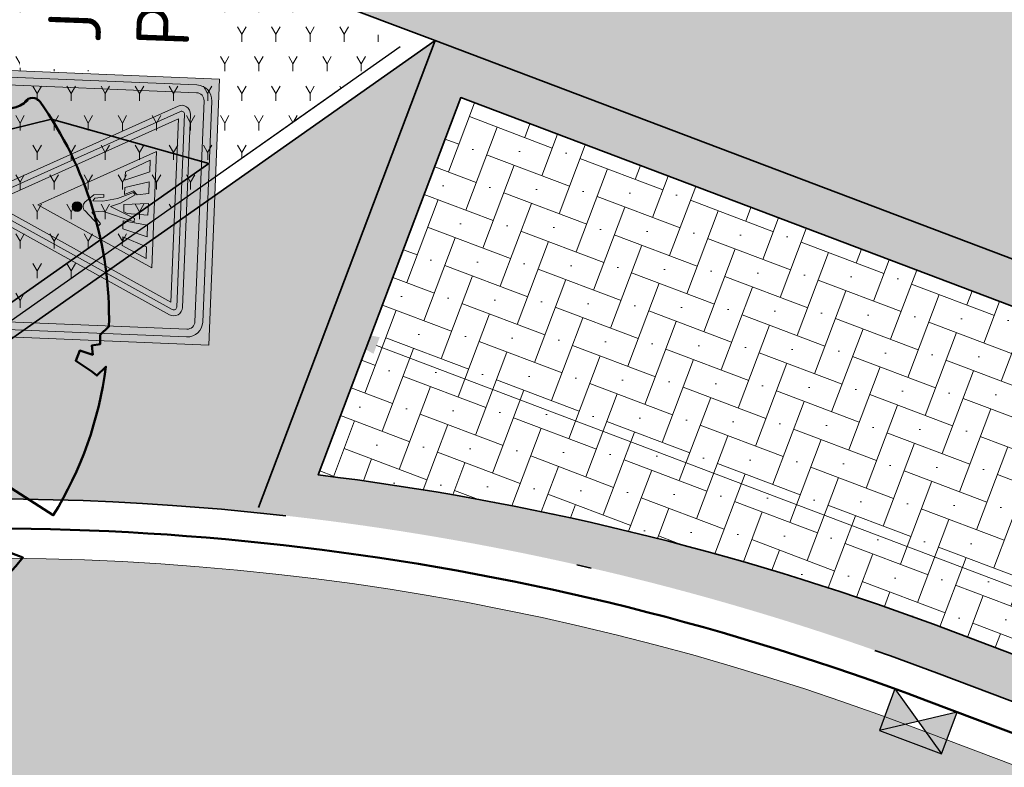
# Model space of a CAD drawing. Header units: metres. Extents: x 191748 to 192615, y 309710 to 310028.
# Tile 38 of 76: x 192068.96 to 192075.62, y 309827.14 to 309832.2. Entities that reach past the tile are written whole.
import ezdxf

# ---------------------------------------------------------------- set-up
doc = ezdxf.new("R2010")
doc.units = ezdxf.units.M
doc.linetypes.add('VH-GELEIDEBAND_50X200', pattern=[8, 4, -2, 0, -2])
doc.linetypes.add('VH-OPSLUITBAND-SO', pattern=[10, 4, -2, 2, -2])
doc.layers.add('N-WE-GR-BEPLANTING_BODEMBEDEKKERS-A', color=7, linetype='Continuous', lineweight=9, true_color=0x478e2f)
doc.layers.add('N-WE-VH-GESLOTENVERHARDING_ASFALT_COATING_ROOD-A', color=7, linetype='Continuous', lineweight=9, true_color=0xf2beba)
for name, color, linetype, lineweight in [('N-WE-GR-BOOM-S', 94, 'Continuous', 50), ('N-WE-GR-DOORWORTELBARE RUIMTE-G', 80, 'Continuous', 35), ('N-WE-RI-HWA_KOLK_NORMALE STRAATKOLK-S-200', 84, 'Continuous', 25), ('N-WE-VH-KANTLAAG 2 STREKS-G', 170, 'Continuous', 18), ('N-WE-VH-KANTOPSLUITING_GELEIDEBAND_70 200 VOORKANT-G', 2, 'Continuous', 50), ('N-WE-VH-KANTOPSLUITING_GELEIDEBAND_70 200-G', 6, 'VH-GELEIDEBAND_50X200', 35), ('N-WE-VH-KANTOPSLUITING_OPSLUITBAND_80X200 VOORKANT-G', 1, 'Continuous', 35), ('N-WE-VH-KANTOPSLUITING_OPSLUITBAND_80X200-G', 5, 'VH-OPSLUITBAND-SO', 18), ('N-WE-VH-KANTVERHARDING-G', 5, 'Continuous', 35), ('N-WE-VH-OPENVERHARDING_STRAATBAKSTEEN_ANTRACIET-A', 250, 'Continuous', 9), ('N-WE-VH-OPENVERHARDING_STRAATBAKSTEEN_BRUIN-A', 35, 'Continuous', 9), ('N-WE-VH-OPENVERHARDING_STRAATBAKSTEEN_ROOD-A', 13, 'Continuous', 9), ('N-WE-VW-VERKEERSTEKEN_BORD-T25', 7, 'Continuous', 25), ('N-WE-VW-VERKEERSTEKEN_BORD_J-S-200', 7, 'Continuous', 25), ('X-XX-AL-MAATVOERING-M', 6, 'Continuous', 18)]:
    doc.layers.add(name, color=color, linetype=linetype, lineweight=lineweight)
doc.styles.add('NLCS-ISO-M200-T18', font='NLCS-ISO.ttf', dxfattribs={"height": 0.36})
doc.styles.add('NLCS-ISO-M200-T25', font='NLCS-ISO.ttf', dxfattribs={"height": 0.5})
doc.dimstyles.new('NLCS-M200-T18-PIJL_L2_H2', dxfattribs={"dimscale": 0.2, "dimtxt": 2.5, "dimasz": 1.8, "dimexe": 2, "dimexo": 2, "dimgap": 0.7, "dimtad": 1, "dimzin": 0, "dimdsep": 46, "dimtxsty": 'NLCS-ISO-M200-T18', "dimcen": 0, "dimdle": 2, "dimclrd": 256, "dimclre": 256, "dimclrt": 7, "dimazin": 0, "dimtfac": 1, "dimtdec": 3, "dimtofl": 0, "dimtmove": 0, "dimatfit": 3, "dimfxl": 2, "dimfxlon": 1, "dimtfillclr": 256, "dimtolj": 1, "dimtzin": 0, "dimlwd": -1, "dimlwe": -1, "dimarcsym": 0})

# ---------------------------------------------------------------- blocks, each defined once
blk = doc.blocks.new('*D97')
at = {"layer": 'defpoints', "color": 0, "transparency": 16777216}
for p in [(192071.0348073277, 309830.1211262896), (192070.7766631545, 309829.4385444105), (192081.9982802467, 309825.1946651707)]:
    blk.add_point(p, dxfattribs=at)
at = {"layer": 'X-XX-AL-MAATVOERING-M', "transparency": 16777216}
for p, q in [((192070.9181576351, 309829.8126825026), (192071.1763018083, 309830.4952643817)), ((192081.919700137, 309826.0045920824), (192071.3715316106, 309829.9937812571)), ((192082.1397747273, 309825.5688032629), (192082.3979189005, 309826.251385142))]:
    blk.add_line(p, q, dxfattribs=at)
for points in [[(192071.3927557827, 309830.0499019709), (192071.3503074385, 309829.9376605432), (192071.0348073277, 309830.1211262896)], [(192081.9409243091, 309826.0607127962), (192081.8984759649, 309825.9484713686), (192082.2564244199, 309825.8772470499)]]:
    blk.add_solid(points, dxfattribs=at)
at = {"layer": 'X-XX-AL-MAATVOERING-M', "color": 7, "transparency": 16777216, "insert": (192076.7588114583, 309828.2984971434), "char_height": 0.36, "attachment_point": 5, "rotation": 339.2839910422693, "style": 'NLCS-ISO-M200-T18'}
blk.add_mtext('\\A1;12.00', dxfattribs=at)
blk = doc.blocks.new('N-SVW-VERKEERSTEKEN_BORD_J22F-SO')
at = {"true_color": 0xc8e164}
h = blk.add_hatch(color=53, dxfattribs=at)
h.dxf.hatch_style = 1
h.paths.add_polyline_path([(-3.731152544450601, 4.260527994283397), (3.74702512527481, 4.260527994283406, -0.4142135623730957), (4.272025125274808, 3.735527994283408), (4.272025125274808, 0), (4.501768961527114, 0), (4.501768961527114, 4.500889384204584), (-4.501768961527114, 4.500889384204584), (-4.501768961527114, -4.440892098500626e-16), (-4.256152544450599, -8.881784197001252e-16), (-4.256152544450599, 3.735527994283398, -0.4142135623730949)])
at = {"true_color": 0xffffff}
h = blk.add_hatch(color=7, dxfattribs=at)
h.dxf.hatch_style = 1
h.paths.add_polyline_path([(-3.993652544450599, 3.735527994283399, -0.4142135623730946), (-3.731152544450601, 3.998027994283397), (3.747025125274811, 3.998027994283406, -0.4142135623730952), (4.009525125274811, 3.735527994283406), (4.009525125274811, 4.440892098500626e-16), (4.27202512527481, 0), (4.272025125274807, 3.735527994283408, 0.4142135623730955), (3.747025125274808, 4.260527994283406), (-3.7311525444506, 4.260527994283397, 0.4142135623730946), (-4.256152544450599, 3.735527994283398), (-4.256152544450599, 0), (-3.993652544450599, 0)])
at = {"true_color": 0xc8e164}
h = blk.add_hatch(color=53, dxfattribs=at)
h.dxf.hatch_style = 1
h.paths.add_polyline_path([(-0.2683281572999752, 3.398753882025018, -0.6180339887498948), (0.2683281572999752, 3.398753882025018), (1.967705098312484, 0), (4.009525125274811, 0), (4.009525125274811, 3.735527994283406, 0.4142135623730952), (3.747025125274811, 3.998027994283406), (-3.731152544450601, 3.998027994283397, 0.4142135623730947), (-3.993652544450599, 3.735527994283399), (-3.993652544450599, 0), (-1.967705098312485, 0)])
at = {"true_color": 0xff0000}
h = blk.add_hatch(color=1, dxfattribs=at)
h.dxf.hatch_style = 1
h.paths.add_polyline_path([(-4.440892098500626e-16, -3.364589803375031), (-3.264589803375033, -3.36458980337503, -0.5575365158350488), (-3.354032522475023, -3.219868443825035), (-0.08944271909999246, 3.309311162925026, -0.2840790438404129), (-4.440892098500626e-16, 3.36458980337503), (-4.440892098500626e-16, 3.564589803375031, 0.2840790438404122), (-0.2683281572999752, 3.398753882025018), (-3.532917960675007, -3.130425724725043, 0.5575365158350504), (-3.264589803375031, -3.56458980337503), (-4.440892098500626e-16, -3.56458980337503)])
at = {"true_color": 0xffffff}
h = blk.add_hatch(color=7, dxfattribs=at)
h.dxf.hatch_style = 1
h.paths.add_polyline_path([(0, 3.040983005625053), (0, 3.36458980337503, 0.2840790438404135), (-0.0894427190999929, 3.309311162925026), (-3.354032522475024, -3.219868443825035, 0.5575365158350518), (-3.264589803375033, -3.36458980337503), (0, -3.364589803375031), (0, -3.164589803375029), (-3.102786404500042, -3.164589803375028)])
at = {"true_color": 0xff0000}
h = blk.add_hatch(color=1, dxfattribs=at)
h.dxf.hatch_style = 1
h.paths.add_polyline_path([(3.532917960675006, -3.130425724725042), (0.2683281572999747, 3.398753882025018, 0.2840790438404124), (-4.440892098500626e-16, 3.564589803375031), (-4.440892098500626e-16, 3.36458980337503, -0.2840790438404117), (0.08944271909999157, 3.309311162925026), (3.354032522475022, -3.219868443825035, -0.55753651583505), (3.264589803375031, -3.364589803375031), (-4.440892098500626e-16, -3.36458980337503), (-4.440892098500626e-16, -3.56458980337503), (3.26458980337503, -3.564589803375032, 0.5575365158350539)])
at = {"true_color": 0xffffff}
h = blk.add_hatch(color=7, dxfattribs=at)
h.dxf.hatch_style = 1
h.paths.add_polyline_path([(0.08944271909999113, 3.309311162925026, 0.2840790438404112), (0, 3.36458980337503), (0, 3.04098300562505), (3.102786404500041, -3.164589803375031), (0, -3.164589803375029), (0, -3.36458980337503), (3.26458980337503, -3.364589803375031, 0.5575365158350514), (3.354032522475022, -3.219868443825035)])
at = {"true_color": 0xff0000}
h = blk.add_hatch(color=1, dxfattribs=at)
h.dxf.hatch_style = 1
h.paths.add_polyline_path([(-4.440892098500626e-16, 3.040983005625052), (-3.102786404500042, -3.164589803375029), (-4.440892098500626e-16, -3.164589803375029), (-4.440892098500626e-16, -2.46458980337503), (-1.970162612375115, -2.46458980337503), (-4.440892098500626e-16, 1.4757354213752)], flags=17)
h = blk.add_hatch(color=1, dxfattribs=at)
h.dxf.hatch_style = 1
h.paths.add_polyline_path([(-4.440892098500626e-16, 3.040983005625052), (-4.440892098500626e-16, 1.475735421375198), (1.970162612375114, -2.46458980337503), (-4.440892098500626e-16, -2.46458980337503), (-4.440892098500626e-16, -3.164589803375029), (3.102786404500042, -3.164589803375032)], flags=17)
at = {"true_color": 0xffffff}
h = blk.add_hatch(color=7, dxfattribs=at)
h.dxf.hatch_style = 1
h.paths.add_polyline_path([(-8.881784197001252e-16, 1.475735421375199), (-1.970162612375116, -2.46458980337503), (1.970162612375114, -2.46458980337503)])
h.paths.add_polyline_path([(-0.5544609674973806, -0.6678840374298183), (-0.6173251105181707, -0.6176050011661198), (-0.1320106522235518, -0.1197156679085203, -0.4166086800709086), (0.1571705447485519, -0.1171986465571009), (0.4186747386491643, -0.4088968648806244), (0.4387904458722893, -0.7458503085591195), (0.3558105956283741, -0.7458503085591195), (0.3030145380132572, -0.4491282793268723), (0.2150006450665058, -0.3787130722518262), (0.2150006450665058, -0.7207005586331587), (0.3206132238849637, -1.211028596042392), (0.5544711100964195, -1.739091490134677), (0.4765048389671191, -1.809506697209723), (0.167218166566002, -1.324192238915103), (0.04148988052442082, -0.9872387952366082), (-0.3331779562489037, -1.809506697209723), (-0.4387905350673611, -1.809506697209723), (-0.1194357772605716, -0.7181835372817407), (-0.1772761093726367, -0.3686552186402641)], flags=16)
h.paths.add_polyline_path([(-0.4186748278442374, -1.439872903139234), (-0.5355934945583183, -2.26458980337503), (-0.9329042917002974, -2.26458980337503), (-0.6927641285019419, -1.439872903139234)], flags=16)
h.paths.add_polyline_path([(-0.9593023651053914, -1.439872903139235), (-1.269847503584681, -2.26458980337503), (-1.667148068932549, -2.264589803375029), (-1.258541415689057, -1.439872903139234)], flags=16)
h.paths.add_polyline_path([(-0.1169187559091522, -1.439872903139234), (0.1345378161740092, -1.439872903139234), (0.1986502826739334, -2.26458980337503), (-0.1986502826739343, -2.26458980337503), (-0.1647012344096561, -1.555533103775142)], flags=16)
h.paths.add_polyline_path([(-0.1684665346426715, 0.1430572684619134, -1), (0.1609358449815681, 0.1430572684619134, -1)], flags=16)
h.paths.add_polyline_path([(0.4740082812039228, -1.439872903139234), (0.7028321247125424, -1.439872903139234), (0.9329042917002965, -2.26458980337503), (0.5356037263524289, -2.26458980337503), (0.4765048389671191, -1.869853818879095), (0.6072671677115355, -1.746642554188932)], flags=16)
h.paths.add_polyline_path([(0.9542886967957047, -1.439872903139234), (1.240942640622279, -1.439872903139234), (1.66715830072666, -2.26458980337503), (1.272374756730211, -2.26458980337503)], flags=16)
at = {"true_color": 0xc8e164}
h = blk.add_hatch(color=53, dxfattribs=at)
h.dxf.hatch_style = 1
h.paths.add_polyline_path([(-4.256152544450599, -4.440892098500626e-16), (-4.501768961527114, -4.440892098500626e-16), (-4.501768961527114, -4.500889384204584), (4.501768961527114, -4.500889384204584), (4.501768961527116, -4.440892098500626e-16), (4.27202512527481, 0), (4.27202512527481, -3.740847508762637, -0.4142135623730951), (3.74702512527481, -4.265847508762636), (-3.731152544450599, -4.265847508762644, -0.4142135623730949), (-4.256152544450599, -3.740847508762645)])
at = {"true_color": 0xffffff}
h = blk.add_hatch(color=7, dxfattribs=at)
h.dxf.hatch_style = 1
h.paths.add_polyline_path([(-3.993652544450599, 0), (-4.256152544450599, 0), (-4.256152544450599, -3.740847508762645, 0.414213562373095), (-3.731152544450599, -4.265847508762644), (3.747025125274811, -4.265847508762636, 0.4142135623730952), (4.27202512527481, -3.740847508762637), (4.27202512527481, 0), (4.009525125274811, 4.440892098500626e-16), (4.009525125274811, -3.740847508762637, -0.4142135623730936), (3.747025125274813, -4.003347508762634), (-3.731152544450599, -4.003347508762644, -0.414213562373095), (-3.993652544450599, -3.740847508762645)])
at = {"true_color": 0xc8e164}
h = blk.add_hatch(color=53, dxfattribs=at)
h.dxf.hatch_style = 1
h.paths.add_polyline_path([(-1.967705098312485, 0), (-3.993652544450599, 0), (-3.993652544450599, -3.740847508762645, 0.414213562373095), (-3.731152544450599, -4.003347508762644), (3.747025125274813, -4.003347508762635, 0.4142135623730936), (4.00952512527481, -3.740847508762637), (4.009525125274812, -4.440892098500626e-16), (1.967705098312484, -4.440892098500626e-16), (3.532917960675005, -3.130425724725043, -0.5575365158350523), (3.26458980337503, -3.564589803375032), (-3.264589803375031, -3.564589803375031, -0.5575365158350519), (-3.532917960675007, -3.130425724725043)])
at = {"true_color": 0x191919}
h = blk.add_hatch(color=250, dxfattribs=at)
h.dxf.hatch_style = 1
h.paths.add_polyline_path([(-0.1684665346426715, 0.1430572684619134, 1), (0.1609358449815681, 0.1430572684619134, 1)])
h = blk.add_hatch(color=250, dxfattribs=at)
h.dxf.hatch_style = 1
h.paths.add_polyline_path([(0.2150006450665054, -0.3787130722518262), (0.3030145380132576, -0.4491282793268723), (0.3558105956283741, -0.7458503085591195), (0.4387904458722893, -0.7458503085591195), (0.4186747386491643, -0.4088968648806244), (0.1571705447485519, -0.1171986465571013, 0.4166086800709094), (-0.1320106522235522, -0.1197156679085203), (-0.6173251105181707, -0.6176050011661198), (-0.5544609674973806, -0.6678840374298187), (-0.1772761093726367, -0.3686552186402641), (-0.1194357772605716, -0.7181835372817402), (-0.4387905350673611, -1.809506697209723), (-0.3331779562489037, -1.809506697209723), (0.04148988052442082, -0.9872387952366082), (0.1672181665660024, -1.324192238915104), (0.4765048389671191, -1.809506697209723), (0.5544711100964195, -1.739091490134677), (0.3206132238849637, -1.211028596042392), (0.2150006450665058, -0.7207005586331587)])
h = blk.add_hatch(color=250, dxfattribs=at)
h.dxf.hatch_style = 1
h.paths.add_polyline_path([(-0.9593023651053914, -1.439872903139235), (-1.258541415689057, -1.439872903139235), (-1.667148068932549, -2.26458980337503), (-1.269847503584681, -2.26458980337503)])
h = blk.add_hatch(color=250, dxfattribs=at)
h.dxf.hatch_style = 1
h.paths.add_polyline_path([(-0.4186748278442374, -1.439872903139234), (-0.6927641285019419, -1.439872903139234), (-0.932904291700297, -2.26458980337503), (-0.5355934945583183, -2.26458980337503)])
h = blk.add_hatch(color=250, dxfattribs=at)
h.dxf.hatch_style = 1
h.paths.add_polyline_path([(0.1345378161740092, -1.439872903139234), (-0.1169187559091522, -1.439872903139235), (-0.1647012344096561, -1.555533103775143), (-0.1986502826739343, -2.26458980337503), (0.1986502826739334, -2.26458980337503)])
h = blk.add_hatch(color=250, dxfattribs=at)
h.dxf.hatch_style = 1
h.paths.add_polyline_path([(0.7028321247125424, -1.439872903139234), (0.4740082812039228, -1.439872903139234), (0.6072671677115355, -1.746642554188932), (0.4765048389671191, -1.869853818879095), (0.5356037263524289, -2.26458980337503), (0.9329042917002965, -2.26458980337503)])
h = blk.add_hatch(color=250, dxfattribs=at)
h.dxf.hatch_style = 1
h.paths.add_polyline_path([(1.24094264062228, -1.439872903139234), (0.9542886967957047, -1.439872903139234), (1.27237475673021, -2.26458980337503), (1.66715830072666, -2.26458980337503)])
at = {"color": 251, "lineweight": 0, "true_color": 0x4b4b4b}
blk.add_lwpolyline([(-4.501768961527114, 4.500889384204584), (4.501768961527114, 4.500889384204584), (4.501768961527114, -4.500889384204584), (-4.501768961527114, -4.500889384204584)], close=True, dxfattribs=at)
at = {"color": 7, "lineweight": 0, "true_color": 0xffffff}
for points in [[(-3.731152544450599, 4.260527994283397), (3.747025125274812, 4.260527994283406, -0.4142135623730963), (4.272025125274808, 3.735527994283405), (4.27202512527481, -3.740847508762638, -0.4142135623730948), (3.74702512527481, -4.265847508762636), (-3.7311525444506, -4.265847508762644, -0.4142135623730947), (-4.256152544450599, -3.740847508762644), (-4.256152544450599, 3.7355279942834, -0.4142135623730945)], [(-3.7311525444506, 3.998027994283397), (3.747025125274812, 3.998027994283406, -0.4142135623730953), (4.009525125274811, 3.735527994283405), (4.009525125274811, -3.740847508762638, -0.4142135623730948), (3.747025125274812, -4.003347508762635), (-3.7311525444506, -4.003347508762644, -0.4142135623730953), (-3.993652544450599, -3.740847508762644), (-3.993652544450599, 3.7355279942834, -0.4142135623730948)], [(3.354032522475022, -3.219868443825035), (0.08944271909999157, 3.309311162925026, 0.6180339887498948), (-0.08944271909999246, 3.309311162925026), (-3.354032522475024, -3.219868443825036, 0.5575365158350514), (-3.264589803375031, -3.36458980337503), (3.26458980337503, -3.364589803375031, 0.5575365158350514)]]:
    blk.add_lwpolyline(points, format="xyb", close=True, dxfattribs=at)
at = {"color": 1, "lineweight": 0, "true_color": 0xff0000}
blk.add_lwpolyline([(3.532917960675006, -3.130425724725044), (0.2683281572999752, 3.398753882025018, 0.6180339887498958), (-0.2683281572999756, 3.398753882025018), (-3.532917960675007, -3.130425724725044, 0.5575365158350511), (-3.26458980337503, -3.56458980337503), (3.26458980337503, -3.564589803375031, 0.5575365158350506)], format="xyb", close=True, dxfattribs=at)
at = {"color": 7, "lineweight": 0, "true_color": 0xffffff}
for points in [[(3.102786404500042, -3.164589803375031), (-4.440892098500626e-16, 3.040983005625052), (-3.102786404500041, -3.164589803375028)], [(1.970162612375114, -2.46458980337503), (-4.440892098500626e-16, 1.475735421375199), (-1.970162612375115, -2.46458980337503)]]:
    blk.add_lwpolyline(points, close=True, dxfattribs=at)
at = {"color": 250, "lineweight": 0, "true_color": 0x191919}
blk.add_lwpolyline([(0.4765048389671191, -1.809506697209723), (0.167218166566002, -1.324192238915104), (0.04148988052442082, -0.9872387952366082), (-0.3331779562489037, -1.809506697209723), (-0.4387905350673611, -1.809506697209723), (-0.1194357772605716, -0.7181835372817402), (-0.1772761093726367, -0.3686552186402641), (-0.5544609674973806, -0.6678840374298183), (-0.6173251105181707, -0.6176050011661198), (-0.1320106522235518, -0.1197156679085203, -0.4166086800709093), (0.1571705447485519, -0.1171986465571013), (0.4186747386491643, -0.4088968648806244), (0.4387904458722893, -0.7458503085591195), (0.3558105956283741, -0.7458503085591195), (0.3030145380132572, -0.4491282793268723), (0.2150006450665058, -0.3787130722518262), (0.2150006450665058, -0.7207005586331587), (0.3206132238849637, -1.211028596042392), (0.5544711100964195, -1.739091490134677)], format="xyb", close=True, dxfattribs=at)
for points in [[(-1.269847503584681, -2.26458980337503), (-0.9593023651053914, -1.439872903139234), (-1.258541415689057, -1.439872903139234), (-1.667148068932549, -2.26458980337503)], [(-0.5355934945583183, -2.26458980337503), (-0.4186748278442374, -1.439872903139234), (-0.6927641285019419, -1.439872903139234), (-0.9329042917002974, -2.26458980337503)], [(0.1986502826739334, -2.26458980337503), (0.1345378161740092, -1.439872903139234), (-0.1169187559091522, -1.439872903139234), (-0.1647012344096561, -1.555533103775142), (-0.1986502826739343, -2.26458980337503)], [(0.9329042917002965, -2.26458980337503), (0.7028321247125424, -1.439872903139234), (0.4740082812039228, -1.439872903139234), (0.6072671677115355, -1.746642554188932), (0.4765048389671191, -1.869853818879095), (0.5356037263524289, -2.26458980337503)], [(1.66715830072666, -2.26458980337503), (1.24094264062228, -1.439872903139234), (0.9542886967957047, -1.439872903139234), (1.27237475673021, -2.26458980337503)]]:
    blk.add_lwpolyline(points, close=True, dxfattribs=at)
blk.add_circle((-0.003765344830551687, 0.1430572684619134), 0.1647011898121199, dxfattribs=at)
blk = doc.blocks.new('SGR-BOOM_05')
blk.add_lwpolyline([(0.4325246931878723, 4.711883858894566), (0.4412366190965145, 4.722067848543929), (0.4495406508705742, 4.730963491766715), (0.457499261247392, 4.738955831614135), (0.4651749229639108, 4.746429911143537), (0.4726301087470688, 4.753770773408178), (0.4799272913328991, 4.761363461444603), (0.4871289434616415, 4.769593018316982), (0.4942975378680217, 4.778844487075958), (0.5013792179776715, 4.78953650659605), (0.507854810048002, 4.802222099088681), (0.5130888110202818, 4.817487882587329), (0.5164457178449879, 4.835920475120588), (0.5172900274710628, 4.858106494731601), (0.5149862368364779, 4.884632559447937), (0.5088988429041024, 4.916085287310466), (0.4752610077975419, 5.034436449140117, -0.5293802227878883), (0.5290991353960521, 5.098767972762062, -0.08713876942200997), (2.218306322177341, 4.624671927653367, -0.3723405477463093), (2.284485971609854, 4.472597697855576), (2.353810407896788, 4.119139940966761), (2.180208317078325, 3.946086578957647), (1.99206671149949, 3.985480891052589), (1.766984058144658, 3.816663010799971), (1.853127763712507, 3.602310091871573), (2.086202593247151, 3.527331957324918), (2.711896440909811, 3.67116193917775), (2.864476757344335, 3.58686285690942), (2.849520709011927, 3.452573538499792), (2.706793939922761, 3.364669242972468), (2.577044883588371, 2.941253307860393), (2.743005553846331, 2.669806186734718), (3.167776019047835, 3.346672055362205, -0.5046405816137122), (3.406018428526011, 3.139734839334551, 0.3319483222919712), (3.543642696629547, 2.921146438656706, 0.282007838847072), (3.99290985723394, 3.003759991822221), (3.956968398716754, 2.985163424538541, -0.5121558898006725), (4.162740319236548, 2.983535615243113, -0.1607604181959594), (5.094490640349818, -0.05607239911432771), (4.977332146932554, -0.1690536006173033), (4.976312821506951, -0.2938416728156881), (4.8618704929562, -0.3148519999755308), (4.876229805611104, -0.4378637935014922), (4.698090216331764, -0.3805204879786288), (4.644143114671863, -0.5192137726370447), (4.863809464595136, -0.6652633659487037), (4.932503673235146, -0.7196641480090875), (5.053640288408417, -0.5992007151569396, -0.1063709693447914), (4.340554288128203, -2.610345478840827), (3.70529781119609, -2.2009414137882), (3.587571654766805, -2.281876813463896), (3.512459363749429, -1.944794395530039), (3.286149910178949, -1.67334727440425), (3.023546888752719, -1.675915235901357), (3.029665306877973, -1.990035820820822), (2.830389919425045, -2.677651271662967), (2.860626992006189, -2.808775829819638), (3.005150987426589, -2.829446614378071), (3.929857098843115, -3.182947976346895, -0.2362982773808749), (-0.2250862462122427, -5.013472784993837, 0.1596250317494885), (-0.3470448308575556, -4.770134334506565, 0.3508021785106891), (-0.3148115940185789, -4.527846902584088, -0.5046405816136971), (-0.6000098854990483, -4.392775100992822), (-0.530619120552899, -4.170222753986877), (-0.6474450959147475, -3.962362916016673), (-0.8016343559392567, -3.977834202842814), (-0.8248145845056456, -4.14384857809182), (-0.941790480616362, -4.211479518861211), (-1.080272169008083, -4.105602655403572), (-1.199847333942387, -3.474824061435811), (-1.291065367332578, -3.383747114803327), (-1.521968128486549, -3.390946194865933), (-1.586173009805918, -3.664879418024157), (-1.680264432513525, -3.694423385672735), (-1.769024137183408, -3.922911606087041), (-2.003269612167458, -3.79763926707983, 0.7335825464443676), (-1.917708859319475, -3.972704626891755, -0.8616245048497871), (-1.870123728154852, -4.127626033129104, 0.2799778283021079), (-2.04306959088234, -4.392508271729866), (-2.03586990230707, -4.402599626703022, -0.8270561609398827), (-2.207893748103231, -4.582742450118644, -0.1167741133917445), (-4.152188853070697, -2.556267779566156), (-4.114413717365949, -2.549202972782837), (-4.083543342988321, -2.540638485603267), (-4.058769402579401, -2.530881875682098), (-4.039283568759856, -2.520240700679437), (-4.02427751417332, -2.509022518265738), (-4.012942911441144, -2.497534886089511), (-4.004471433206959, -2.486085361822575), (-3.767567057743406, -2.183934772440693), (-3.762478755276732, -2.173394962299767), (-3.758320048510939, -2.163280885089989), (-3.754774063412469, -2.153365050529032), (-3.751523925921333, -2.143419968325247), (-3.748252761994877, -2.133218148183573), (-3.744643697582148, -2.12253209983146), (-3.740379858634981, -2.111134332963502), (-3.735144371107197, -2.09879735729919), (-3.7287288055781, -2.085363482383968), (-3.721358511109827, -2.070954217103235), (-3.713367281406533, -2.055760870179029), (-3.705088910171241, -2.03997475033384), (-3.696857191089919, -2.02378716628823), (-3.689005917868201, -2.007389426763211), (-3.681868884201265, -1.990972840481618), (-3.675779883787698, -1.974728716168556), (-3.671016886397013, -1.958854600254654), (-3.667634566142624, -1.943572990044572), (-3.665631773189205, -1.929112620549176), (-3.665007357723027, -1.915702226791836), (-3.665760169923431, -1.903570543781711), (-3.66788905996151, -1.892946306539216), (-3.671392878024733, -1.884058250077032), (-3.676270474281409, -1.877135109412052), (-3.682496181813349, -1.87228834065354), (-3.689946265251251, -1.869160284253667), (-3.698472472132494, -1.867276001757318), (-3.707926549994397, -1.86616055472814), (-3.718160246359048, -1.865339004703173), (-3.72902530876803, -1.864336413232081), (-3.740373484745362, -1.86267784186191), (-3.752056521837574, -1.859888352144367), (-3.763951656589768, -1.855601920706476), (-3.776038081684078, -1.849888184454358), (-3.788320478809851, -1.842925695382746), (-3.800803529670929, -1.834893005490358), (-3.813491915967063, -1.8259686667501), (-3.826390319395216, -1.816331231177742), (-3.839503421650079, -1.806159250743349), (-3.852835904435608, -1.795631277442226), (-3.866362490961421, -1.784873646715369), (-3.879938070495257, -1.773803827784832), (-3.893387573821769, -1.76228707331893), (-3.906535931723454, -1.750188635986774), (-4.149695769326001, -2.02842049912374), (-4.161716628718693, -2.014754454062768), (-4.172911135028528, -2.000102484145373), (-4.183104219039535, -1.984329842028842), (-4.192608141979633, -1.967625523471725), (-4.203684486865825, -1.951473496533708), (-4.219082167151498, -1.937681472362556), (-4.241550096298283, -1.928057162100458), (-4.273837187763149, -1.924408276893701), (-4.318692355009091, -1.928542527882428), (-4.378864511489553, -1.942267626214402), (-4.457102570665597, -1.96739128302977, -0.04099741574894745), (-4.791147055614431, -1.027236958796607), (-4.617442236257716, -1.057135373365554), (-4.462688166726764, -1.156360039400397), (-4.380222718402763, -1.081691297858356), (-4.281020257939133, -0.9269601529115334), (-4.376017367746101, -0.7817417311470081), (-4.322820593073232, -0.567248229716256), (-4.520005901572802, -0.551067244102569), (-4.652051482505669, -0.4231675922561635), (-4.89199676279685, -0.5800962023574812, -0.05814040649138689), (-4.988069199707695, 0.8291727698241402), (-4.851792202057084, 0.8021379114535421), (-4.298456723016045, 0.3639367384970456), (-4.059571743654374, 0.4468333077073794), (-3.128243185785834, 0.6926248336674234), (-3.048903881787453, 1.000164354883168), (-3.408870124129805, 1.143500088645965), (-3.464013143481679, 1.261371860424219), (-4.121257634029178, 1.583987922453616), (-4.135853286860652, 1.768685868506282), (-4.357977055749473, 1.956958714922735), (-4.448296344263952, 2.139788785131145), (-4.296559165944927, 2.378269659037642), (-3.957550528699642, 2.431343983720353), (-3.649608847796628, 2.632691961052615), (-3.646147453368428, 2.840191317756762), (-3.838176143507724, 3.066466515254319), (-3.787176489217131, 3.162116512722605), (-3.863200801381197, 3.31009734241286, -0.1342797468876), (-1.664191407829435, 4.834836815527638, -0.5417265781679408), (-1.596738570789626, 4.783170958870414), (-1.607648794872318, 4.639467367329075), (-1.605334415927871, 4.564777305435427), (-1.595180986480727, 4.507652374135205), (-1.578905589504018, 4.464963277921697), (-1.558225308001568, 4.433580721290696), (-1.534857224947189, 4.41037540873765), (-1.510518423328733, 4.392218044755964), (-1.486925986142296, 4.375979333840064), (-1.465438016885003, 4.359178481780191), (-1.44597670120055, 4.341928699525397), (-1.428105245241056, 4.324991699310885), (-1.411386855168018, 4.3091291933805), (-1.395384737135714, 4.295102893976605), (-1.379662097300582, 4.283674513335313), (-1.3637821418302, 4.275605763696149), (-1.347308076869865, 4.271658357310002), (-1.329896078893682, 4.272312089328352), (-1.3115742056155, 4.276919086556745), (-1.292463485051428, 4.284549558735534), (-1.272684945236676, 4.294273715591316), (-1.25235961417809, 4.305161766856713), (-1.231608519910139, 4.316283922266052), (-1.210552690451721, 4.326710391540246), (-1.189313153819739, 4.335511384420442), (-1.168017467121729, 4.342023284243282), (-1.146819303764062, 4.346647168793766), (-1.125878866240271, 4.350050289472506), (-1.105356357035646, 4.352899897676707), (-1.085411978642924, 4.355863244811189), (-1.066205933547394, 4.359607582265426), (-1.047898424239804, 4.364800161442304), (-1.030649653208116, 4.372108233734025), (-1.014588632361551, 4.38201337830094), (-0.9997196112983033, 4.394254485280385), (-0.9860156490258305, 4.40838477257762), (-0.9734498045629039, 4.423957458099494), (-0.9628477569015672, 4.324096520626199), (-0.940279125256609, 4.298315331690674), (-0.8338833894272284, 4.117847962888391), (-0.6106941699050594, 3.995871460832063), (-0.9268198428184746, 4.507921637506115), (-0.9210099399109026, 4.523481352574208), (-0.9169947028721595, 4.538581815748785), (-0.9151697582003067, 4.553389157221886), (-0.9159307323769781, 4.56806950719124), (-0.9196732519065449, 4.58278899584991), (-0.9267929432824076, 4.59771375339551), (-0.9376854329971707, 4.613009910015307), (-0.9526429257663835, 4.628990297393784), (-0.9715439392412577, 4.64655455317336), (-0.9941635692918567, 4.666749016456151), (-1.020276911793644, 4.690620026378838), (-1.049659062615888, 4.719213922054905), (-1.082085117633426, 4.753577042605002), (-1.117330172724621, 4.794755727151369), (-1.199269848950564, 4.900951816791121, -0.5431042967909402), (-1.17106461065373, 4.981224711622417, -0.04676559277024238), (-0.234242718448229, 5.117425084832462, -0.3851675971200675), (-0.1815216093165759, 5.074406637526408), (-0.1522898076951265, 4.88240583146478), (-0.1377666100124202, 4.822421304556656), (-0.1214819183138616, 4.780422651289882), (-0.1038292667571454, 4.753143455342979), (-0.08520218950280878, 4.737317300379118), (-0.06599422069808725, 4.729677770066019), (-0.04659889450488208, 4.72695844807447), (-0.02740974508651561, 4.725892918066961), (-0.008747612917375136, 4.723795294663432), (0.009357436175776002, 4.720301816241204), (0.02694803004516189, 4.715629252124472), (0.04406679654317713, 4.709994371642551), (0.06075636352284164, 4.703613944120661), (0.07705935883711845, 4.696704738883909), (0.09301841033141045, 4.68948352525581), (0.1086761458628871, 4.682167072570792), (0.1240417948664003, 4.674922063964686), (0.138990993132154, 4.66771483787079), (0.1533659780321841, 4.660461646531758), (0.1670089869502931, 4.653078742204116), (0.1797622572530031, 4.645482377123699), (0.1914680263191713, 4.637588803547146), (0.2019685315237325, 4.629314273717), (0.211106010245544, 4.620575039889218), (0.2188088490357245, 4.611358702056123), (0.2253500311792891, 4.601938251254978), (0.2310886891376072, 4.59265802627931), (0.236383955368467, 4.583862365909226), (0.2415949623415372, 4.575895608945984), (0.2470808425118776, 4.56910209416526), (0.2532007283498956, 4.563826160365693), (0.2603137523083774, 4.560412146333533), (0.2686849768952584, 4.559130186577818), (0.2782031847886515, 4.55995359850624), (0.2886630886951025, 4.562781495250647), (0.2998594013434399, 4.567512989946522), (0.31158683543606, 4.574047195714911), (0.3236401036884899, 4.582283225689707), (0.3358139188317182, 4.592120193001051), (0.3479029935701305, 4.603457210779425), (0.3597324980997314, 4.616146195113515), (0.3712494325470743, 4.629850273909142), (0.382431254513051, 4.644185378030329), (0.393255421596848, 4.658767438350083), (0.4036993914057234, 4.673212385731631), (0.4137406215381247, 4.687136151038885), (0.4233565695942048, 4.700154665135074)], format="xyb", close=True)
blk.add_circle((0, 0), 0.15)
blk = doc.blocks.new('SRI-KOLK_STRAAT-SO')
h = blk.add_hatch(color=256)
h.dxf.hatch_style = 1
h.paths.add_polyline_path([(-1.125, 1.5), (-1.125, -1.110223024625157e-16), (1.110223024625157e-16, 0.7499999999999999)])
h.paths.add_polyline_path([(1.125, 1.5), (1.110223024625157e-16, 0.7499999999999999), (1.125, -1.110223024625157e-16)])
for p, q in [((-1.125, 0), (1.125, 1.5)), ((1.125, 0), (-1.125, 1.5))]:
    blk.add_line(p, q)
blk.add_lwpolyline([(-1.125, 0), (1.125, 0), (1.125, 1.5), (-1.125, 1.5)], close=True)

msp = doc.modelspace()

# ---------------------------------------------------------------- hatches: boundary and pattern name
at = {"layer": 'N-WE-GR-BEPLANTING_BODEMBEDEKKERS-A'}
h = msp.add_hatch(dxfattribs=at)
h.set_pattern_fill('AGR-BEPLANTING_SOORT_01', color=256, scale=0.04, pattern_type=2)
h.set_pattern_definition([(59.99999999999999, (192065.493488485, 309831.8990236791), (-0.1154700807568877, 0.1999999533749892), [0.05773519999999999, -0.1732052]), (120, (192065.493488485, 309831.8990236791), (-0.2309400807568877, -4.662501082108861e-08), [0.05773519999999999, -0.1732052]), (270, (192065.493488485, 309831.8990236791), (0.11547, -0.2), [0.05, -0.35])])
edge = h.paths.add_edge_path()
edge.add_line((192071.5552181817, 309832.0307390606), (192070.9815188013, 309832.2477051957))
edge.add_arc((192068.8944752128, 309826.7291683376), 5.89999999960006, 69.28399104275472, 105.7831298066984)
edge.add_line((192067.2896933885, 309832.4067272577), (192065.493488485, 309831.8990236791))
edge.add_line((192065.493488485, 309831.8990236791), (192066.3684654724, 309828.803441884))
edge.add_line((192066.3684654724, 309828.803441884), (192067.0777552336, 309828.8819317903))
edge.add_line((192067.0777552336, 309828.8819317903), (192071.5552181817, 309832.0307390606))
at = {"layer": 'N-WE-VH-GESLOTENVERHARDING_ASFALT_COATING_ROOD-A'}
h = msp.add_hatch(color=256, dxfattribs=at)
h.dxf.hatch_style = 1
edge = h.paths.add_edge_path()
edge.add_line((192051.0774653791, 309808.4195765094), (192057.0811257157, 309758.80851348))
edge.add_line((192057.0811257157, 309758.80851348), (192058.565283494, 309759.0298562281))
edge.add_line((192058.565283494, 309759.0298562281), (192052.5561329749, 309808.6862872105))
edge.add_arc((192068.7381378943, 309810.6445452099), 16.30006311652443, 172.7372160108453, 186.9000706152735, ccw=False)
edge.add_arc((192042.9464646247, 309813.9315084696), 9.700216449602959, 352.7372160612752, 353.558672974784)
edge.add_arc((192068.7432477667, 309810.638999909), 16.30746508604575, 122.85393825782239, 172.2315393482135, ccw=False)
edge.add_arc((192069.4176080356, 309809.2144069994), 17.87123448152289, 94.68040749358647, 122.19239038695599, ccw=False)
edge.add_arc((192068.8067794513, 309807.0628131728), 19.9812120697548, 86.85571442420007, 92.43069995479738, ccw=False)
edge.add_arc((192068.7245158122, 309810.7565854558), 16.30000000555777, 69.28399104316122, 85.85476106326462, ccw=False)
edge.add_line((192074.490415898, 309826.0027127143), (192099.6408618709, 309816.4911196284))
edge.add_arc((192146.0156778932, 309939.1148793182), 131.1000000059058, 249.283991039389, 267.28769582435)
edge.add_line((192139.8119000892, 309808.1617459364), (192141.2483762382, 309808.1163962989))
edge.add_arc((192142.7684526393, 309904.2043735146), 96.09999998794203, 269.0936774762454, 300.0344611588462)
edge.add_line((192190.8685005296, 309821.0082474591), (192194.5697765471, 309823.0909068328))
edge.add_line((192194.5697765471, 309823.0909068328), (192208.7230190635, 309831.2756147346))
edge.add_arc((192084.1208555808, 310046.7414149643), 248.9000004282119, 300.0404543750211, 303.1284289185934)
edge.add_arc((192208.2896435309, 309856.4733086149), 21.6999999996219, 303.1284289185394, 319.3354496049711)
edge.add_line((192224.7499105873, 309842.332954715), (192225.6489243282, 309843.3794636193))
edge.add_arc((192239.5301633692, 309831.4546490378), 18.30000000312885, 125.1354368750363, 139.3354496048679, ccw=False)
edge.add_line((192228.9983091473, 309846.420277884), (192235.1600518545, 309850.7565190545))
edge.add_line((192235.1600518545, 309850.7565190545), (192236.4865745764, 309851.7701852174))
edge.add_arc((192229.1268201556, 309861.0166983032), 11.81795199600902, 308.5180067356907, 324.8070539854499)
edge.add_line((192238.7846379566, 309854.205637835), (192239.3306963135, 309854.9545798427))
edge.add_arc((192239.7560225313, 309855.1015410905), 0.4499999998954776, 142.4942655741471, 199.0613597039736, ccw=False)
edge.add_arc((192266.6089706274, 309834.4922791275), 34.30000000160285, 127.17003413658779, 142.4942657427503, ccw=False)
edge.add_line((192245.8855127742, 309861.8240974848), (192247.0046765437, 309862.637645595))
edge.add_line((192247.0046765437, 309862.637645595), (192247.8553785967, 309863.2301912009))
edge.add_line((192247.8553785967, 309863.2301912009), (192254.0557285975, 309867.5489654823))
edge.add_line((192254.0557285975, 309867.5489654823), (192254.1700393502, 309867.3848525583))
edge.add_line((192254.1700393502, 309867.3848525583), (192255.7091075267, 309868.45687076))
edge.add_line((192255.7091075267, 309868.45687076), (192254.566, 309870.098))
edge.add_line((192254.566, 309870.098), (192247.4733388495, 309865.1572808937))
edge.add_line((192247.4733388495, 309865.1572808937), (192247.5874540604, 309864.9934487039))
edge.add_line((192247.5874540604, 309864.9934487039), (192246.0901905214, 309863.9505489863))
edge.add_arc((192266.6089706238, 309834.4922791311), 35.89999999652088, 124.8586456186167, 145.9195530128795)
edge.add_arc((192228.4265712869, 309860.3247079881), 10.20000000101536, 305.13543687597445, 325.91955301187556, ccw=False)
edge.add_line((192234.2967851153, 309851.9832099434), (192228.1350424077, 309847.6469687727))
edge.add_arc((192239.5301633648, 309831.4546490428), 19.79999999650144, 125.1354368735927, 139.3354496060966)
edge.add_line((192224.51111785, 309844.3569074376), (192223.6121041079, 309843.3103985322))
edge.add_arc((192208.2896435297, 309856.473308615), 20.20000000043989, 303.128428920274, 319.33544960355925, ccw=False)
edge.add_arc((192084.1208557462, 310046.741414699), 247.4000001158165, 300.0404543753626, 303.12842892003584, ccw=False)
edge.add_line((192207.9721020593, 309832.5741229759), (192193.8265035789, 309824.3938355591))
edge.add_line((192193.8265035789, 309824.3938355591), (192190.1252659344, 309822.3111977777))
edge.add_arc((192142.768452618, 309904.2043735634), 94.6000000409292, 295.4844754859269, 300.0397409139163, ccw=False)
edge.add_line((192183.4716656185, 309818.8087737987), (192183.0189620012, 309818.594464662))
edge.add_arc((192142.7684526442, 309904.204373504), 94.59999997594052, 287.2480245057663, 295.1811174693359, ccw=False)
edge.add_line((192170.8181706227, 309813.8585196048), (192159.1426590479, 309811.0322459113))
edge.add_arc((192142.7684526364, 309904.2043735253), 94.59999999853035, 269.0985400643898, 279.96746087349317, ccw=False)
edge.add_arc((192141.9846298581, 309854.2105175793), 44.60000006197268, 267.27836996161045, 269.0949207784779, ccw=False)
edge.add_arc((192146.0156777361, 309939.1148793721), 129.6000000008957, 249.28399111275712, 267.2806065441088, ccw=False)
edge.add_line((192100.1714661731, 309817.8941374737), (192075.0210202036, 309827.4057305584))
edge.add_arc((192068.7245158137, 309810.7565854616), 17.7999999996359, 69.28399102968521, 123.0926038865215)
edge.add_arc((192054.5286765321, 309832.5391047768), 8.200000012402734, 292.5779463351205, 303.0926038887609, ccw=False)
edge.add_arc((192068.7245154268, 309810.756585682), 17.99999958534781, 127.8612765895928, 168.1940758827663)
edge.add_arc((192042.9203814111, 309813.9419657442), 8.200000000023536, -7.0372807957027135, 3.4774068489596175, ccw=False)
edge.add_arc((192068.7245158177, 309810.7565854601), 17.80000000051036, 172.9627625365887, 187.543856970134)
edge.add_line((192051.0785808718, 309808.4197115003), (192051.0774653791, 309808.4195765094))
at = {"layer": 'N-WE-VH-OPENVERHARDING_STRAATBAKSTEEN_ANTRACIET-A'}
h = msp.add_hatch(dxfattribs=at)
h.set_pattern_fill('AVH-SBS_KEIFORMAAT_HALFST', color=256, scale=2, pattern_type=2)
h.set_pattern_definition([(339.2839910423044, (192071.7671245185, 309832.057511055), (0.07074724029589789, 0.1870690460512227), []), (69.28399104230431, (192072.1412626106, 309831.9160165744), (-0.3741380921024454, 0.1414944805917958), [0.2, -0.2]), (69.28399104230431, (192072.0249408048, 309832.1738328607), (-0.3741380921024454, 0.1414944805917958), [0.2, -0.2]), (339.2839910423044, (192071.9895671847, 309832.0802983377), (0.1414944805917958, 0.3741380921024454), [0, -0.4, 0, 0, 0]), (339.2839910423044, (192072.247383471, 309832.1966201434), (0.1414944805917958, 0.3741380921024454), [0, -0.4, 0, 0, 0])])
h.paths.add_polyline_path([(192075.1625146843, 309827.7798686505), (192077.261459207, 309826.9860733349), (192081.9982802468, 309825.1946651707), (192082.9887416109, 309827.8136318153), (192080.9664408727, 309828.5784413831), (192080.7357322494, 309828.6656925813), (192080.6319692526, 309828.3841972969), (192082.6020171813, 309827.6391491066), (192081.8237975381, 309825.5813896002), (192077.3675800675, 309827.2666769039), (192075.1416613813, 309828.1084923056)])
edge = h.paths.add_edge_path()
edge.add_arc((192068.7245158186, 309810.756585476), 18.19999998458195, 69.28399102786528, 94.56617097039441, ccw=False)
edge.add_line((192075.1625146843, 309827.7798686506), (192075.1416608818, 309828.1084924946))
edge.add_arc((192068.7175788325, 309810.7188742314), 18.53827536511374, 69.72473489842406, 83.0008504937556)
edge.add_line((192070.9765531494, 309829.1190016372), (192071.9416072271, 309831.6707866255))
edge.add_line((192071.9416072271, 309831.6707866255), (192080.6312542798, 309828.3844676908))
edge.add_line((192080.6312542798, 309828.3844676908), (192080.7357322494, 309828.6656925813))
edge.add_line((192080.7357322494, 309828.6656925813), (192071.7671245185, 309832.057511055))
edge.add_line((192071.7671245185, 309832.057511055), (192067.275606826, 309828.8988196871))
at = {"layer": 'N-WE-VH-OPENVERHARDING_STRAATBAKSTEEN_BRUIN-A'}
h = msp.add_hatch(dxfattribs=at)
h.set_pattern_fill('AVH-SBS_KEIFORMAAT_ELLEBOOG_01', color=256, scale=2, pattern_type=2)
h.set_pattern_definition([(339.2839910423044, (192071.7671245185, 309832.057511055), (-0.1163218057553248, 0.2578162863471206), [0.5999999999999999, -0.2]), (69.28399104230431, (192072.1412626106, 309831.9160165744), (-0.1163218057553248, 0.2578162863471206), [0.5999999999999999, -0.2]), (339.2839910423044, (192071.9895671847, 309832.0802983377), (-0.1163218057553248, 0.2578162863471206), [0, -0.7999999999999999]), (339.2839910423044, (192072.3055443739, 309832.0677120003), (-0.1163218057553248, 0.2578162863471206), [0, -0.7999999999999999])])
edge = h.paths.add_edge_path()
edge.add_line((192082.6020171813, 309827.6391491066), (192080.8603200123, 309828.2978378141))
edge.add_line((192080.8603200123, 309828.2978378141), (192071.9416072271, 309831.6707866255))
edge.add_line((192071.9416072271, 309831.6707866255), (192070.9765531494, 309829.1190016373))
edge.add_arc((192068.7174782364, 309810.7184596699), 18.53869909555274, 69.7248856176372, 83.00069803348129, ccw=False)
edge.add_line((192075.141661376, 309828.1084923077), (192081.8237975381, 309825.5813896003))
edge.add_line((192081.8237975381, 309825.5813896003), (192082.6020171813, 309827.6391491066))
at = {"layer": 'N-WE-VH-OPENVERHARDING_STRAATBAKSTEEN_ROOD-A'}
h = msp.add_hatch(dxfattribs=at)
h.set_pattern_fill('AVH-SBS_WAALFORMAAT_HALFST', color=256, scale=2, angle=90, pattern_type=2)
h.set_pattern_definition([(69.28399104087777, (192078.7705979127, 309826.7360726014), (-0.09353452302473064, 0.03537362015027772), []), (159.2839910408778, (192078.9120923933, 309827.1102106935), (-0.1414944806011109, -0.3741380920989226), [0.1, -0.1]), (159.2839910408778, (192078.74781063, 309826.9585152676), (-0.1414944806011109, -0.3741380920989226), [0.1, -0.1]), (69.28399104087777, (192078.7945778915, 309826.9408284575), (-0.1870690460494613, 0.07074724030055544), [0, -0.4, 0, 0, 0]), (69.28399104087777, (192078.7717906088, 309827.1632711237), (-0.1870690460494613, 0.07074724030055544), [0, -0.4, 0, 0, 0])])
edge = h.paths.add_edge_path()
edge.add_line((192067.3686324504, 309832.5329575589), (192067.5881079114, 309832.5852254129))
edge.add_arc((192068.8944752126, 309826.7291683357), 6.00000000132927, 69.28399104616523, 102.57561562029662, ccw=False)
edge.add_line((192071.0168924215, 309832.3412397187), (192071.7671245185, 309832.057511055))
edge.add_line((192071.7671245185, 309832.057511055), (192077.5061700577, 309829.8870737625))
edge.add_line((192077.5061700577, 309829.8870737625), (192078.909187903, 309829.3564694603))
edge.add_line((192078.909187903, 309829.3564694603), (192082.6031369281, 309827.9594628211))
edge.add_line((192082.6031369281, 309827.9594628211), (192083.0091746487, 309829.0426044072))
edge.add_line((192083.0091746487, 309829.0426044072), (192082.928, 309832.384))
edge.add_line((192082.928, 309832.384), (192081.278, 309832.7000000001))
edge.add_line((192081.278, 309832.7000000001), (192069.346, 309835.709))
edge.add_line((192069.346, 309835.709), (192069.055, 309835.783))
edge.add_line((192069.055, 309835.783), (192066.8305443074, 309836.0560393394))
edge.add_line((192066.8305443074, 309836.0560393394), (192067.238, 309834.631))
edge.add_line((192067.238, 309834.631), (192067.3686324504, 309832.5329575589))

# ---------------------------------------------------------------- linework, layer by layer
at = {"layer": 'N-WE-GR-DOORWORTELBARE RUIMTE-G'}
msp.add_lwpolyline([(192065.9277671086, 309830.7302402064), (192069.1695980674, 309831.5242551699), (192070.2363139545, 309831.2254630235), (192067.0412342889, 309828.9785008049), (192066.4416561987, 309828.9121515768)], dxfattribs=at)
at = {"layer": 'N-WE-VH-KANTLAAG 2 STREKS-G'}
msp.add_lwpolyline([(191976.2297637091, 309817.7298302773, 0.4564356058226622), (191984.1139145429, 309812.670325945), (192024.3173577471, 309824.4858719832, -0.04838439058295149), (192038.9576945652, 309827.2886287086), (192039.1771044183, 309827.3089730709, -0.1371873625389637), (192050.9406609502, 309825.1657646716, 0.2634697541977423), (192059.0058258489, 309825.6692332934, -0.2391957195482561), (192075.0210202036, 309827.4057305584), (192081.7051754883, 309824.8778642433), (192100.1714661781, 309817.8941374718, 0.07869198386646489), (192139.8695071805, 309809.6606998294, 0.007941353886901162)], format="xyb", dxfattribs=at)
at = {"layer": 'N-WE-VH-KANTOPSLUITING_GELEIDEBAND_70 200 VOORKANT-G'}
msp.add_lwpolyline([(192066.7888912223, 309828.6522094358, -0.1178677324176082), (192075.0917674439, 309827.5927996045), (192081.7759227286, 309825.0649332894), (192100.2422134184, 309818.0812065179, 0.07869198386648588), (192139.8789920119, 309809.8604747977, 0.007941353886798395), (192141.2885852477, 309809.8159738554, 0.04344859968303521), (192157.622414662, 309810.9803432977, 0.04344859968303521)], format="xyb", dxfattribs=at)
at = {"layer": 'N-WE-VH-KANTOPSLUITING_GELEIDEBAND_70 200-G', "flags": 128}
msp.add_lwpolyline([(192066.7646288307, 309828.850751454, -0.04439226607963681), (192069.9894370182, 309828.9125755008, -0.07313128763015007), (192075.1625146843, 309827.7798686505), (192081.8466699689, 309825.2520023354), (192100.3129606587, 309818.2682755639, 0.07869198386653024), (192139.8884768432, 309810.060249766, 0.007941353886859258), (192141.29172056, 309810.0159492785, 0.03975736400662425), (192156.2182274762, 309810.9694897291, 0.00368343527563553), (192157.5904103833, 309811.1777667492, 0.00368343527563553)], format="xyb", dxfattribs=at)
at = {"layer": 'N-WE-VH-KANTOPSLUITING_OPSLUITBAND_80X200 VOORKANT-G'}
msp.add_lwpolyline([(192066.2683228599, 309828.7900852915), (192065.3700589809, 309831.9680537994), (192067.2624936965, 309832.5029570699, -0.1606177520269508), (192071.0168924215, 309832.3412397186), (192071.7671245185, 309832.057511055), (192067.275606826, 309828.8988196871)], format="xyb", dxfattribs=at)
at = {"layer": 'N-WE-VH-KANTOPSLUITING_OPSLUITBAND_80X200-G', "flags": 128}
msp.add_lwpolyline([(192066.3684654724, 309828.8034418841), (192065.493488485, 309831.8990236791), (192067.2896933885, 309832.4067272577, -0.1606177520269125), (192070.9815188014, 309832.2477051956), (192071.5552181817, 309832.0307390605), (192067.0777552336, 309828.8819317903)], format="xyb", dxfattribs=at)
at = {"layer": 'N-WE-VH-KANTVERHARDING-G'}
msp.add_lwpolyline([(192081.9982802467, 309825.1946651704), (192082.9887416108, 309827.8136318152), (192071.7671245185, 309832.057511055), (192070.5719313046, 309828.8971947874)], dxfattribs=at)
msp.add_lwpolyline([(192082.6020171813, 309827.6391491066), (192071.9416072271, 309831.6707866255), (192070.9765531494, 309829.1190016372, -0.05799667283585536), (192075.1416613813, 309828.1084923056), (192081.8237975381, 309825.5813896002), (192082.6020171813, 309827.6391491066)], format="xyb", dxfattribs=at)

# ---------------------------------------------------------------- block references
at = {"layer": 'N-WE-GR-BOOM-S', "xscale": 0.5, "yscale": 0.5}
msp.add_blockref('SGR-BOOM_05', (192067.012404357, 309830.150464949), dxfattribs=at)
at = {"layer": 'N-WE-RI-HWA_KOLK_NORMALE STRAATKOLK-S-200', "xscale": 0.2, "yscale": 0.2, "zscale": 0.2, "rotation": 159.4630467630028}
msp.add_blockref('SRI-KOLK_STRAAT-SO', (192075.0915197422, 309827.5921415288), dxfattribs=at)

# ---------------------------------------------------------------- dimensions: what is measured, and where the dimension line sits
at = {"layer": 'X-XX-AL-MAATVOERING-M'}
dim = msp.add_aligned_dim(p1=(192081.9982802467, 309825.1946651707), p2=(192070.7766631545, 309829.4385444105), distance=-0.7297646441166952, dimstyle='NLCS-M200-T18-PIJL_L2_H2', dxfattribs=at)
dim.commit()
dim.dimension.update_dxf_attribs({"geometry": '*D97', "text_midpoint": (192076.7588114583, 309828.2984971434)})

# ---------------------------------------------------------------- next in the draw order: texts
at = {"layer": 'N-WE-VW-VERKEERSTEKEN_BORD-T25', "insert": (192069.1422025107, 309832.0471491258), "char_height": 0.36, "attachment_point": 1, "rotation": 87.9100235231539, "style": 'NLCS-ISO-M200-T25', "bg_fill": 3, "box_fill_scale": 1.5, "bg_fill_color": 256, "bg_fill_transparency": 0}
msp.add_mtext_dynamic_manual_height_columns('J22f + P-route', width=1.499002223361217, gutter_width=2.499999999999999, heights=[1.004973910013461], dxfattribs=at)

# ---------------------------------------------------------------- next in the draw order: linework, layer by layer
at = {"layer": 'N-WE-RI-HWA_KOLK_NORMALE STRAATKOLK-S-200'}
msp.add_lwpolyline([(192071.5307478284, 309832.0135301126), (192067.0777552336, 309828.8819317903)], dxfattribs=at)

# ---------------------------------------------------------------- next in the draw order: block references
at = {"layer": 'N-WE-VW-VERKEERSTEKEN_BORD_J-S-200', "xscale": 0.2, "yscale": 0.2, "zscale": 0.2, "rotation": 87.64587404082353}
msp.add_blockref('N-SVW-VERKEERSTEKEN_BORD_J22F-SO', (192069.3726534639, 309830.9335992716), dxfattribs=at)

doc.saveas('drawing.dxf')
